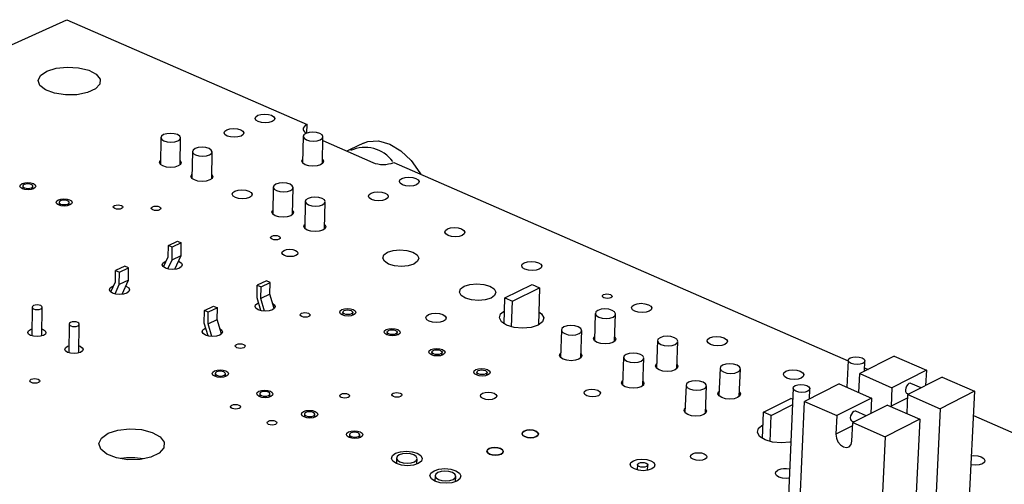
# Model space of a CAD drawing. Extents: x 66 to 205, y 69 to 140.
# Tile 12 of 13: x 146 to 185, y 122 to 140. Entities that reach past the tile are written whole.
import ezdxf

# ---------------------------------------------------------------- set-up
doc = ezdxf.new("R2010")
doc.units = 0
doc.layers.get('0').update_dxf_attribs({"linetype": 'CONTINUOUS'})

msp = doc.modelspace()

# ---------------------------------------------------------------- linework, layer by layer
at = {"color": 7, "linetype": 'CONTINUOUS'}
for p, q in [((140.504, 137.217), (147.469, 140.371)), ((147.469, 140.371), (156.987, 136.219)), ((156.98, 135.889), (156.987, 136.219)), ((151.196, 135.703), (151.179, 134.645)), ((151.961, 134.633), (151.978, 135.692)), ((156.834, 135.756), (156.811, 134.697)), ((157.592, 134.681), (157.616, 135.74)), ((157.613, 135.585), (159.587, 134.722)), ((159.221, 135.481), (158.69, 135.231)), ((152.446, 135.153), (152.427, 134.092)), ((153.21, 134.079), (153.23, 135.14)), ((158.697, 135.236), (158.56, 135.171)), ((160.416, 134.722), (178.407, 126.873)), ((145.737, 133.786), (145.736, 133.675)), ((146.128, 133.671), (146.129, 133.783)), ((155.649, 133.74), (155.627, 132.676)), ((156.414, 132.66), (156.438, 133.725)), ((147.171, 133.144), (147.17, 133.032)), ((147.563, 133.028), (147.564, 133.14)), ((156.917, 133.182), (156.893, 132.115)), ((157.682, 132.099), (157.707, 133.165)), ((151.49, 130.981), (151.497, 131.438)), ((151.497, 131.438), (151.858, 131.608)), ((151.648, 131.371), (151.497, 131.438)), ((151.639, 130.874), (151.648, 131.371)), ((152.008, 131.541), (151.648, 131.371)), ((151.858, 131.608), (152.008, 131.541)), ((152, 131.044), (152.008, 131.541)), ((151.308, 130.585), (151.49, 130.981)), ((151.639, 130.874), (152, 131.044)), ((151.747, 130.494), (152, 131.044)), ((149.769, 130.624), (149.405, 130.453)), ((149.919, 130.556), (149.769, 130.624)), ((151.363, 130.801), (151.417, 130.823)), ((151.473, 130.511), (151.639, 130.874)), ((149.399, 129.994), (149.405, 130.453)), ((149.405, 130.453), (149.556, 130.385)), ((149.548, 129.887), (149.556, 130.385)), ((149.556, 130.385), (149.919, 130.556)), ((149.912, 130.058), (149.919, 130.556)), ((149.217, 129.597), (149.399, 129.994)), ((149.274, 129.815), (149.326, 129.836)), ((149.383, 129.523), (149.548, 129.887)), ((149.912, 130.058), (149.548, 129.887)), ((149.66, 129.506), (149.912, 130.058)), ((155.004, 129.365), (155.014, 129.863)), ((155.374, 130.035), (155.014, 129.863)), ((155.014, 129.863), (155.166, 129.795)), ((155.166, 129.795), (155.527, 129.967)), ((155.527, 129.967), (155.374, 130.035)), ((155.517, 129.508), (155.527, 129.967)), ((164.822, 129.368), (165.898, 129.89)), ((165.898, 129.89), (166.194, 129.76)), ((155.157, 129.336), (155.166, 129.795)), ((155.517, 129.508), (155.157, 129.336)), ((155.687, 128.942), (155.517, 129.508)), ((165.118, 129.237), (166.194, 129.76)), ((166.194, 129.76), (166.147, 128.291)), ((152.922, 128.867), (153.286, 129.04)), ((153.286, 129.04), (153.438, 128.971)), ((155.155, 128.858), (155.004, 129.365)), ((155.033, 129.154), (155.063, 129.167)), ((155.306, 128.839), (155.157, 129.336)), ((164.79, 128.331), (164.822, 129.368)), ((164.822, 129.368), (165.118, 129.237)), ((165.086, 128.214), (165.118, 129.237)), ((146.1, 128.993), (146.088, 127.86)), ((146.488, 127.856), (146.501, 128.989)), ((152.913, 128.367), (152.922, 128.867)), ((153.075, 128.798), (152.922, 128.867)), ((153.066, 128.338), (153.075, 128.798)), ((153.438, 128.971), (153.075, 128.798)), ((153.429, 128.511), (153.438, 128.971)), ((158.396, 128.798), (158.394, 128.682)), ((158.793, 128.673), (158.796, 128.789)), ((168.398, 128.751), (168.361, 127.671)), ((169.163, 127.644), (169.201, 128.725)), ((147.566, 128.325), (147.552, 127.189)), ((147.954, 127.185), (147.968, 128.321)), ((153.066, 127.858), (152.913, 128.367)), ((153.066, 128.338), (153.429, 128.511)), ((153.216, 127.839), (153.066, 128.338)), ((153.6, 127.943), (153.429, 128.511)), ((146.031, 128.115), (146.091, 128.138)), ((152.944, 128.156), (152.973, 128.168)), ((160.157, 128.011), (160.154, 127.895)), ((160.554, 127.885), (160.557, 128.001)), ((167.053, 128.091), (167.017, 127.009)), ((167.821, 126.984), (167.858, 128.066)), ((147.495, 127.446), (147.556, 127.469)), ((170.857, 127.67), (170.816, 126.586)), ((171.622, 126.558), (171.663, 127.641)), ((161.927, 127.22), (161.924, 127.103)), ((162.326, 127.093), (162.329, 127.209)), ((169.512, 127.005), (169.473, 125.919)), ((170.28, 125.892), (170.32, 126.978)), ((178.408, 126.89), (178.36, 125.824)), ((180.234, 127.051), (178.87, 126.365)), ((179.052, 126.457), (179.071, 126.862)), ((180.234, 127.051), (181.506, 126.498)), ((153.351, 126.369), (153.349, 126.251)), ((153.752, 126.244), (153.754, 126.362)), ((163.707, 126.424), (163.704, 126.307)), ((164.107, 126.296), (164.11, 126.413)), ((173.334, 126.58), (173.291, 125.493)), ((174.099, 125.463), (174.144, 126.55)), ((178.836, 125.615), (178.87, 126.365)), ((178.87, 126.365), (180.143, 125.809)), ((179.058, 126.589), (179.196, 126.529)), ((181.506, 126.498), (180.143, 125.809)), ((181.506, 126.498), (181.476, 125.89)), ((171.99, 125.91), (171.948, 124.821)), ((178.057, 125.956), (176.683, 125.265)), ((178.057, 125.956), (179.33, 125.399)), ((182.136, 126.224), (180.773, 125.534)), ((181.298, 125.8), (180.891, 125.977)), ((182.136, 126.224), (183.416, 125.667)), ((155.112, 125.568), (155.11, 125.45)), ((155.514, 125.442), (155.516, 125.561)), ((172.758, 124.792), (172.801, 125.881)), ((176.225, 125.794), (176.041, 121.523)), ((176.872, 125.36), (176.89, 125.767)), ((180.143, 125.809), (180.108, 125.076)), ((180.724, 125.597), (180.817, 125.556)), ((180.738, 124.8), (180.773, 125.534)), ((180.773, 125.534), (182.053, 124.975)), ((183.416, 125.667), (182.053, 124.975)), ((183.416, 125.667), (183.189, 121.209)), ((175.06, 124.845), (176.134, 125.385)), ((176.206, 125.353), (176.134, 125.385)), ((176.488, 120.802), (176.683, 125.265)), ((176.683, 125.265), (177.956, 124.705)), ((179.33, 125.399), (177.956, 124.705)), ((179.33, 125.399), (179.302, 124.789)), ((156.884, 124.763), (156.881, 124.645)), ((157.286, 124.636), (157.289, 124.755)), ((175.016, 123.798), (175.06, 124.845)), ((175.366, 124.71), (175.06, 124.845)), ((175.366, 124.71), (176.196, 125.128)), ((179.961, 125.123), (178.587, 124.427)), ((179.119, 124.696), (178.712, 124.875)), ((179.961, 125.123), (181.241, 124.562)), ((180.108, 125.076), (180.107, 125.058)), ((180.737, 124.783), (180.738, 124.8)), ((182.053, 124.975), (181.832, 120.509)), ((175.322, 123.676), (175.366, 124.71)), ((177.956, 124.705), (177.923, 123.969)), ((178.543, 124.494), (178.637, 124.453)), ((178.553, 123.691), (178.587, 124.427)), ((178.587, 124.427), (179.868, 123.864)), ((181.241, 124.562), (179.868, 123.864)), ((181.241, 124.562), (181.024, 120.092)), ((183.367, 124.709), (204.697, 115.403)), ((158.665, 123.954), (158.662, 123.834)), ((159.069, 123.825), (159.072, 123.945)), ((179.868, 123.864), (179.656, 119.386)), ((160.529, 123.02), (160.523, 122.804)), ((161.338, 122.784), (161.344, 122.999)), ((170.066, 122.763), (170.058, 122.553)), ((170.466, 122.538), (170.474, 122.749)), ((162.055, 122.326), (162.048, 122.11)), ((162.866, 122.088), (162.872, 122.304))]:
    msp.add_line(p, q, dxfattribs=at)
at = {"color": 8, "linetype": 'CONTINUOUS'}
for p, q in [((180.767, 125.409), (180.108, 125.076)), ((178.581, 124.302), (177.923, 123.969))]:
    msp.add_line(p, q, dxfattribs=at)
at = {"color": 7, "linetype": 'CONTINUOUS'}
for points in [[(146.682, 138.335), (147.051, 138.45), (147.491, 138.497), (147.941, 138.469), (148.341, 138.37), (148.638, 138.214), (148.791, 138.021), (148.78, 137.817), (148.605, 137.631), (148.29, 137.486), (147.877, 137.404), (147.423, 137.394), (146.989, 137.459), (146.634, 137.59), (146.406, 137.768), (146.336, 137.97), (146.432, 138.168), (146.682, 138.335)], [(155.034, 136.588), (155.157, 136.626), (155.304, 136.639), (155.454, 136.626), (155.582, 136.588), (155.671, 136.531), (155.705, 136.464), (155.68, 136.397), (155.6, 136.34), (155.477, 136.302), (155.329, 136.289), (155.179, 136.302), (155.051, 136.34), (154.963, 136.397), (154.928, 136.464), (154.953, 136.531), (155.034, 136.588)], [(153.808, 136.018), (153.932, 136.056), (154.08, 136.069), (154.229, 136.056), (154.358, 136.018), (154.446, 135.961), (154.48, 135.894), (154.455, 135.826), (154.375, 135.769), (154.251, 135.731), (154.103, 135.718), (153.953, 135.731), (153.824, 135.769), (153.736, 135.826), (153.702, 135.894), (153.728, 135.961), (153.808, 136.018)], [(156.987, 136.219), (156.917, 136.179), (156.867, 136.133), (156.838, 136.084), (156.83, 136.032), (156.845, 135.981), (156.882, 135.932), (156.94, 135.886), (156.955, 135.877)], [(151.318, 135.573), (151.447, 135.534), (151.597, 135.521), (151.746, 135.534), (151.871, 135.573), (151.952, 135.63), (151.978, 135.698), (151.945, 135.765), (151.857, 135.823), (151.728, 135.861), (151.577, 135.874), (151.428, 135.861), (151.304, 135.823), (151.222, 135.765), (151.196, 135.698), (151.23, 135.63), (151.318, 135.573)], [(157.492, 135.873), (157.362, 135.911), (157.212, 135.924), (157.063, 135.911), (156.939, 135.873), (156.859, 135.815), (156.834, 135.748), (156.869, 135.68), (156.958, 135.623), (157.088, 135.584), (157.239, 135.571), (157.388, 135.584), (157.511, 135.623), (157.592, 135.68), (157.616, 135.748), (157.581, 135.815), (157.492, 135.873)], [(152.568, 135.021), (152.698, 134.982), (152.848, 134.969), (152.998, 134.982), (153.123, 135.021), (153.204, 135.078), (153.23, 135.146), (153.195, 135.214), (153.107, 135.272), (152.978, 135.31), (152.827, 135.324), (152.678, 135.31), (152.553, 135.272), (152.472, 135.214), (152.446, 135.146), (152.48, 135.078), (152.568, 135.021)], [(159.221, 135.481), (159.398, 135.546), (159.815, 135.574), (160.26, 135.452), (160.702, 135.188), (161.11, 134.8), (161.457, 134.314), (161.492, 134.253)], [(151.963, 134.795), (151.964, 134.795), (152.001, 134.72), (151.973, 134.645), (151.883, 134.582), (151.746, 134.54), (151.582, 134.525), (151.417, 134.54), (151.275, 134.582), (151.178, 134.645), (151.141, 134.72), (151.17, 134.795), (151.182, 134.807)], [(157.596, 134.843), (157.633, 134.77), (157.606, 134.696), (157.518, 134.632), (157.382, 134.59), (157.218, 134.575), (157.053, 134.59), (156.91, 134.632), (156.812, 134.696), (156.774, 134.77), (156.801, 134.845), (156.814, 134.859)], [(153.213, 134.243), (153.214, 134.242), (153.251, 134.167), (153.223, 134.092), (153.133, 134.029), (152.996, 133.986), (152.832, 133.971), (152.666, 133.986), (152.524, 134.029), (152.427, 134.092), (152.39, 134.167), (152.418, 134.242), (152.43, 134.255)], [(160.744, 134.092), (160.868, 134.13), (161.017, 134.144), (161.168, 134.13), (161.298, 134.092), (161.388, 134.034), (161.424, 133.966), (161.401, 133.898), (161.321, 133.84), (161.198, 133.801), (161.049, 133.787), (160.898, 133.801), (160.767, 133.84), (160.677, 133.898), (160.641, 133.966), (160.665, 134.034), (160.744, 134.092)], [(145.708, 133.885), (145.808, 133.916), (145.928, 133.927), (146.048, 133.916), (146.151, 133.885), (146.221, 133.839), (146.247, 133.784), (146.225, 133.73), (146.159, 133.683), (146.058, 133.652), (145.938, 133.642), (145.818, 133.652), (145.715, 133.683), (145.645, 133.73), (145.619, 133.784), (145.641, 133.839), (145.708, 133.885)], [(145.797, 133.721), (145.861, 133.702), (145.936, 133.695), (146.011, 133.702), (146.074, 133.721), (146.115, 133.75), (146.129, 133.784), (146.113, 133.819), (146.069, 133.848), (146.005, 133.867), (145.93, 133.874), (145.855, 133.867), (145.792, 133.848), (145.751, 133.819), (145.737, 133.784), (145.753, 133.75), (145.797, 133.721)], [(156.313, 133.86), (156.182, 133.899), (156.03, 133.912), (155.881, 133.899), (155.756, 133.86), (155.675, 133.802), (155.65, 133.733), (155.684, 133.664), (155.774, 133.606), (155.905, 133.567), (156.056, 133.553), (156.206, 133.567), (156.331, 133.606), (156.412, 133.664), (156.437, 133.733), (156.402, 133.802), (156.313, 133.86)], [(154.132, 133.587), (154.256, 133.626), (154.406, 133.64), (154.557, 133.626), (154.686, 133.587), (154.775, 133.529), (154.81, 133.461), (154.785, 133.392), (154.703, 133.334), (154.579, 133.295), (154.429, 133.282), (154.278, 133.295), (154.148, 133.334), (154.059, 133.392), (154.025, 133.461), (154.05, 133.529), (154.132, 133.587)], [(157.581, 133.301), (157.45, 133.34), (157.298, 133.354), (157.148, 133.34), (157.023, 133.301), (156.942, 133.243), (156.917, 133.174), (156.952, 133.105), (157.042, 133.046), (157.174, 133.007), (157.326, 132.993), (157.476, 133.007), (157.601, 133.046), (157.682, 133.105), (157.707, 133.174), (157.671, 133.243), (157.581, 133.301)], [(159.52, 133.511), (159.644, 133.55), (159.793, 133.564), (159.944, 133.55), (160.075, 133.511), (160.165, 133.453), (160.201, 133.385), (160.177, 133.316), (160.097, 133.258), (159.973, 133.219), (159.823, 133.206), (159.672, 133.219), (159.541, 133.258), (159.451, 133.316), (159.415, 133.385), (159.44, 133.453), (159.52, 133.511)], [(147.141, 133.243), (147.242, 133.274), (147.362, 133.285), (147.482, 133.274), (147.586, 133.243), (147.656, 133.197), (147.682, 133.142), (147.66, 133.087), (147.594, 133.04), (147.493, 133.009), (147.373, 132.998), (147.252, 133.009), (147.149, 133.04), (147.079, 133.087), (147.053, 133.142), (147.075, 133.197), (147.141, 133.243)], [(147.231, 133.078), (147.296, 133.059), (147.371, 133.052), (147.446, 133.059), (147.509, 133.078), (147.55, 133.107), (147.564, 133.142), (147.548, 133.176), (147.504, 133.205), (147.439, 133.225), (147.364, 133.231), (147.289, 133.225), (147.226, 133.205), (147.185, 133.176), (147.171, 133.142), (147.187, 133.107), (147.231, 133.078)], [(149.367, 133.018), (149.428, 133.037), (149.501, 133.044), (149.574, 133.037), (149.637, 133.018), (149.68, 132.99), (149.696, 132.956), (149.683, 132.923), (149.643, 132.895), (149.582, 132.876), (149.509, 132.869), (149.436, 132.876), (149.373, 132.895), (149.33, 132.923), (149.314, 132.956), (149.327, 132.99), (149.367, 133.018)], [(150.871, 132.967), (150.932, 132.986), (151.004, 132.993), (151.078, 132.986), (151.141, 132.967), (151.184, 132.939), (151.2, 132.906), (151.187, 132.872), (151.147, 132.844), (151.086, 132.825), (151.014, 132.818), (150.94, 132.825), (150.877, 132.844), (150.834, 132.872), (150.818, 132.906), (150.831, 132.939), (150.871, 132.967)], [(156.418, 132.825), (156.455, 132.75), (156.428, 132.675), (156.339, 132.61), (156.201, 132.568), (156.037, 132.552), (155.87, 132.568), (155.726, 132.61), (155.628, 132.675), (155.59, 132.75), (155.617, 132.826), (155.631, 132.84)], [(157.686, 132.264), (157.723, 132.19), (157.696, 132.114), (157.607, 132.049), (157.47, 132.006), (157.305, 131.991), (157.138, 132.006), (156.993, 132.049), (156.895, 132.114), (156.856, 132.19), (156.883, 132.266), (156.897, 132.28)], [(155.595, 131.807), (155.656, 131.826), (155.729, 131.833), (155.803, 131.826), (155.866, 131.807), (155.91, 131.779), (155.927, 131.745), (155.915, 131.711), (155.875, 131.683), (155.814, 131.664), (155.741, 131.657), (155.667, 131.664), (155.604, 131.683), (155.56, 131.711), (155.543, 131.745), (155.555, 131.779), (155.595, 131.807)], [(162.544, 132.09), (162.668, 132.129), (162.818, 132.143), (162.97, 132.129), (163.102, 132.09), (163.193, 132.032), (163.23, 131.962), (163.207, 131.893), (163.127, 131.835), (163.002, 131.795), (162.853, 131.781), (162.7, 131.795), (162.568, 131.835), (162.477, 131.893), (162.441, 131.962), (162.464, 132.032), (162.544, 132.09)], [(156.078, 131.244), (156.178, 131.276), (156.299, 131.287), (156.421, 131.276), (156.526, 131.244), (156.598, 131.197), (156.626, 131.142), (156.606, 131.086), (156.541, 131.039), (156.44, 131.007), (156.32, 130.996), (156.198, 131.007), (156.093, 131.039), (156.021, 131.086), (155.993, 131.142), (156.013, 131.197), (156.078, 131.244)], [(160.169, 131.167), (160.394, 131.238), (160.665, 131.263), (160.939, 131.238), (161.177, 131.167), (161.341, 131.061), (161.406, 130.936), (161.363, 130.81), (161.218, 130.703), (160.993, 130.632), (160.722, 130.607), (160.447, 130.632), (160.209, 130.703), (160.045, 130.81), (159.98, 130.936), (160.024, 131.061), (160.169, 131.167)], [(151.894, 130.814), (151.923, 130.801), (152.013, 130.742), (152.047, 130.672), (152.021, 130.603), (151.938, 130.543), (151.812, 130.504), (151.661, 130.49), (151.508, 130.504), (151.377, 130.543), (151.288, 130.603), (151.254, 130.672), (151.28, 130.742), (151.363, 130.801), (151.363, 130.801)], [(165.586, 130.755), (165.71, 130.795), (165.86, 130.808), (166.013, 130.795), (166.146, 130.755), (166.239, 130.696), (166.276, 130.626), (166.254, 130.556), (166.174, 130.497), (166.05, 130.457), (165.899, 130.443), (165.746, 130.457), (165.613, 130.497), (165.521, 130.556), (165.483, 130.626), (165.506, 130.696), (165.586, 130.755)], [(149.806, 129.828), (149.837, 129.815), (149.926, 129.756), (149.959, 129.685), (149.933, 129.615), (149.849, 129.555), (149.722, 129.515), (149.57, 129.501), (149.417, 129.515), (149.286, 129.555), (149.197, 129.615), (149.164, 129.685), (149.191, 129.756), (149.274, 129.815), (149.274, 129.815)], [(163.21, 129.823), (163.435, 129.895), (163.706, 129.92), (163.983, 129.895), (164.222, 129.823), (164.388, 129.716), (164.455, 129.589), (164.413, 129.462), (164.269, 129.355), (164.043, 129.283), (163.771, 129.258), (163.495, 129.283), (163.255, 129.355), (163.089, 129.462), (163.022, 129.589), (163.065, 129.716), (163.21, 129.823)], [(168.725, 129.492), (168.786, 129.511), (168.859, 129.518), (168.934, 129.511), (168.999, 129.492), (169.044, 129.463), (169.063, 129.429), (169.052, 129.394), (169.014, 129.365), (168.953, 129.346), (168.88, 129.339), (168.805, 129.346), (168.74, 129.365), (168.695, 129.394), (168.676, 129.429), (168.687, 129.463), (168.725, 129.492)], [(146.161, 128.926), (146.227, 128.905), (146.304, 128.898), (146.38, 128.905), (146.444, 128.926), (146.487, 128.956), (146.501, 128.991), (146.484, 129.027), (146.44, 129.057), (146.374, 129.077), (146.297, 129.084), (146.221, 129.077), (146.156, 129.057), (146.114, 129.027), (146.1, 128.991), (146.117, 128.956), (146.161, 128.926)], [(155.628, 129.138), (155.687, 129.094), (155.722, 129.023), (155.697, 128.953), (155.615, 128.893), (155.488, 128.853), (155.336, 128.839), (155.182, 128.853), (155.05, 128.893), (154.96, 128.953), (154.925, 129.023), (154.95, 129.094), (155.033, 129.154), (155.033, 129.154)], [(169.934, 129.094), (170.058, 129.134), (170.209, 129.148), (170.363, 129.134), (170.497, 129.094), (170.591, 129.034), (170.63, 128.963), (170.608, 128.893), (170.529, 128.833), (170.405, 128.793), (170.254, 128.778), (170.099, 128.793), (169.965, 128.833), (169.871, 128.893), (169.832, 128.963), (169.854, 129.034), (169.934, 129.094)], [(156.769, 128.752), (156.83, 128.772), (156.904, 128.779), (156.979, 128.772), (157.043, 128.752), (157.087, 128.723), (157.105, 128.689), (157.092, 128.654), (157.052, 128.625), (156.991, 128.606), (156.917, 128.599), (156.842, 128.606), (156.778, 128.625), (156.734, 128.654), (156.716, 128.689), (156.729, 128.723), (156.769, 128.752)], [(158.362, 128.898), (158.463, 128.93), (158.584, 128.941), (158.707, 128.93), (158.813, 128.898), (158.886, 128.85), (158.915, 128.793), (158.896, 128.737), (158.83, 128.689), (158.729, 128.657), (158.608, 128.645), (158.485, 128.657), (158.379, 128.689), (158.306, 128.737), (158.277, 128.793), (158.297, 128.85), (158.362, 128.898)], [(158.45, 128.859), (158.513, 128.879), (158.589, 128.886), (158.666, 128.879), (158.732, 128.859), (158.778, 128.829), (158.796, 128.793), (158.783, 128.758), (158.742, 128.728), (158.679, 128.708), (158.603, 128.701), (158.527, 128.708), (158.46, 128.728), (158.414, 128.758), (158.396, 128.793), (158.409, 128.829), (158.45, 128.859)], [(161.794, 128.702), (161.919, 128.742), (162.071, 128.756), (162.225, 128.742), (162.358, 128.702), (162.45, 128.642), (162.487, 128.571), (162.464, 128.5), (162.383, 128.44), (162.257, 128.399), (162.105, 128.385), (161.951, 128.399), (161.817, 128.44), (161.725, 128.5), (161.689, 128.571), (161.712, 128.642), (161.794, 128.702)], [(166.164, 128.81), (166.272, 128.727), (166.356, 128.571), (166.306, 128.415), (166.129, 128.282), (165.853, 128.194), (165.52, 128.163), (165.18, 128.194), (164.885, 128.282), (164.681, 128.415), (164.599, 128.571), (164.65, 128.727), (164.806, 128.848)], [(169.068, 128.869), (168.933, 128.91), (168.778, 128.924), (168.626, 128.91), (168.501, 128.869), (168.421, 128.809), (168.399, 128.738), (168.437, 128.667), (168.531, 128.606), (168.666, 128.566), (168.821, 128.552), (168.973, 128.566), (169.099, 128.606), (169.179, 128.667), (169.201, 128.738), (169.162, 128.809), (169.068, 128.869)], [(147.628, 128.257), (147.694, 128.237), (147.771, 128.23), (147.848, 128.237), (147.912, 128.257), (147.954, 128.287), (147.968, 128.323), (147.951, 128.359), (147.906, 128.389), (147.841, 128.409), (147.763, 128.416), (147.687, 128.409), (147.623, 128.389), (147.58, 128.359), (147.566, 128.323), (147.583, 128.287), (147.628, 128.257)], [(167.185, 127.947), (167.32, 127.906), (167.476, 127.892), (167.628, 127.906), (167.754, 127.947), (167.834, 128.007), (167.857, 128.079), (167.818, 128.15), (167.724, 128.211), (167.59, 128.251), (167.434, 128.266), (167.282, 128.251), (167.156, 128.211), (167.076, 128.15), (167.053, 128.079), (167.091, 128.007), (167.185, 127.947)], [(146.491, 128.134), (146.54, 128.115), (146.62, 128.061), (146.65, 127.997), (146.625, 127.933), (146.549, 127.878), (146.433, 127.842), (146.295, 127.829), (146.157, 127.842), (146.039, 127.878), (145.959, 127.933), (145.929, 127.997), (145.954, 128.061), (146.031, 128.115), (146.031, 128.115)], [(153.541, 128.141), (153.601, 128.096), (153.636, 128.025), (153.609, 127.953), (153.526, 127.893), (153.399, 127.853), (153.247, 127.838), (153.093, 127.853), (152.96, 127.893), (152.87, 127.953), (152.835, 128.025), (152.861, 128.096), (152.944, 128.156), (152.944, 128.156)], [(160.122, 128.111), (160.223, 128.144), (160.344, 128.155), (160.468, 128.144), (160.574, 128.111), (160.648, 128.063), (160.677, 128.006), (160.658, 127.949), (160.593, 127.901), (160.492, 127.869), (160.37, 127.857), (160.246, 127.869), (160.14, 127.901), (160.066, 127.949), (160.037, 128.006), (160.056, 128.063), (160.122, 128.111)], [(160.21, 128.072), (160.273, 128.092), (160.349, 128.099), (160.426, 128.092), (160.493, 128.072), (160.539, 128.042), (160.557, 128.006), (160.545, 127.971), (160.504, 127.94), (160.441, 127.92), (160.365, 127.913), (160.288, 127.92), (160.221, 127.94), (160.175, 127.971), (160.157, 128.006), (160.169, 128.042), (160.21, 128.072)], [(154.198, 127.519), (154.26, 127.538), (154.334, 127.545), (154.409, 127.538), (154.474, 127.519), (154.518, 127.489), (154.535, 127.454), (154.522, 127.42), (154.482, 127.39), (154.42, 127.371), (154.346, 127.364), (154.271, 127.371), (154.206, 127.39), (154.162, 127.42), (154.145, 127.454), (154.158, 127.489), (154.198, 127.519)], [(169.169, 127.815), (169.205, 127.743), (169.181, 127.664), (169.093, 127.598), (168.955, 127.553), (168.789, 127.538), (168.618, 127.553), (168.47, 127.598), (168.367, 127.664), (168.324, 127.743), (168.349, 127.821), (168.367, 127.841)], [(171.528, 127.788), (171.392, 127.829), (171.236, 127.843), (171.084, 127.829), (170.959, 127.788), (170.879, 127.727), (170.857, 127.656), (170.897, 127.584), (170.991, 127.523), (171.127, 127.482), (171.283, 127.468), (171.436, 127.482), (171.561, 127.523), (171.641, 127.584), (171.662, 127.656), (171.623, 127.727), (171.528, 127.788)], [(172.924, 127.782), (173.048, 127.823), (173.2, 127.837), (173.355, 127.823), (173.49, 127.782), (173.585, 127.722), (173.625, 127.651), (173.604, 127.579), (173.525, 127.519), (173.401, 127.478), (173.249, 127.464), (173.094, 127.478), (172.958, 127.519), (172.863, 127.579), (172.824, 127.651), (172.845, 127.722), (172.924, 127.782)], [(147.957, 127.464), (148.005, 127.446), (148.086, 127.391), (148.116, 127.327), (148.091, 127.263), (148.015, 127.208), (147.899, 127.171), (147.762, 127.159), (147.623, 127.171), (147.504, 127.208), (147.424, 127.263), (147.394, 127.327), (147.419, 127.391), (147.495, 127.446), (147.495, 127.446)], [(161.891, 127.32), (161.992, 127.353), (162.114, 127.364), (162.238, 127.353), (162.345, 127.32), (162.419, 127.272), (162.449, 127.215), (162.43, 127.157), (162.365, 127.109), (162.264, 127.076), (162.142, 127.065), (162.018, 127.076), (161.911, 127.109), (161.837, 127.157), (161.807, 127.215), (161.826, 127.272), (161.891, 127.32)], [(161.98, 127.281), (162.043, 127.301), (162.119, 127.308), (162.197, 127.301), (162.264, 127.281), (162.31, 127.25), (162.329, 127.215), (162.317, 127.179), (162.276, 127.148), (162.213, 127.128), (162.137, 127.121), (162.059, 127.128), (161.992, 127.148), (161.946, 127.179), (161.927, 127.215), (161.939, 127.25), (161.98, 127.281)], [(167.826, 127.155), (167.863, 127.082), (167.838, 127.003), (167.75, 126.937), (167.612, 126.892), (167.444, 126.876), (167.273, 126.892), (167.125, 126.937), (167.022, 127.003), (166.98, 127.082), (167.005, 127.161), (167.022, 127.18)], [(169.646, 126.858), (169.782, 126.818), (169.938, 126.803), (170.091, 126.818), (170.217, 126.858), (170.297, 126.919), (170.319, 126.992), (170.28, 127.064), (170.185, 127.125), (170.049, 127.165), (169.893, 127.18), (169.741, 127.165), (169.615, 127.125), (169.534, 127.064), (169.512, 126.992), (169.551, 126.919), (169.646, 126.858)], [(171.628, 126.729), (171.664, 126.658), (171.641, 126.579), (171.553, 126.512), (171.415, 126.467), (171.248, 126.451), (171.076, 126.467), (170.927, 126.512), (170.823, 126.579), (170.78, 126.658), (170.804, 126.737), (170.823, 126.758)], [(174.007, 126.698), (173.87, 126.739), (173.714, 126.754), (173.561, 126.739), (173.436, 126.698), (173.356, 126.637), (173.335, 126.565), (173.375, 126.493), (173.471, 126.431), (173.607, 126.39), (173.764, 126.376), (173.917, 126.39), (174.043, 126.431), (174.122, 126.493), (174.143, 126.565), (174.103, 126.637), (174.007, 126.698)], [(178.489, 126.985), (178.592, 127.019), (178.716, 127.03), (178.844, 127.019), (178.957, 126.985), (179.036, 126.935), (179.07, 126.876), (179.054, 126.817), (178.99, 126.767), (178.888, 126.734), (178.763, 126.722), (178.634, 126.734), (178.522, 126.767), (178.443, 126.817), (178.409, 126.876), (178.425, 126.935), (178.489, 126.985)], [(153.318, 126.472), (153.421, 126.504), (153.543, 126.516), (153.667, 126.504), (153.774, 126.472), (153.846, 126.423), (153.874, 126.365), (153.854, 126.308), (153.787, 126.259), (153.684, 126.226), (153.562, 126.215), (153.438, 126.226), (153.331, 126.259), (153.258, 126.308), (153.23, 126.365), (153.251, 126.423), (153.318, 126.472)], [(153.406, 126.432), (153.364, 126.401), (153.351, 126.365), (153.369, 126.329), (153.414, 126.299), (153.481, 126.278), (153.558, 126.271), (153.635, 126.278), (153.699, 126.299), (153.741, 126.329), (153.754, 126.365), (153.736, 126.401), (153.691, 126.432), (153.624, 126.452), (153.547, 126.459), (153.47, 126.452), (153.406, 126.432)], [(163.671, 126.525), (163.772, 126.558), (163.894, 126.569), (164.018, 126.558), (164.126, 126.525), (164.201, 126.476), (164.231, 126.419), (164.212, 126.361), (164.147, 126.312), (164.046, 126.279), (163.924, 126.268), (163.799, 126.279), (163.692, 126.312), (163.617, 126.361), (163.587, 126.419), (163.606, 126.476), (163.671, 126.525)], [(163.76, 126.485), (163.823, 126.506), (163.9, 126.513), (163.977, 126.506), (164.045, 126.485), (164.091, 126.455), (164.11, 126.419), (164.098, 126.383), (164.058, 126.352), (163.994, 126.332), (163.918, 126.325), (163.84, 126.332), (163.773, 126.352), (163.726, 126.383), (163.708, 126.419), (163.719, 126.455), (163.76, 126.485)], [(175.942, 126.459), (176.067, 126.499), (176.219, 126.514), (176.375, 126.499), (176.511, 126.459), (176.607, 126.398), (176.648, 126.325), (176.628, 126.253), (176.549, 126.192), (176.424, 126.151), (176.272, 126.137), (176.116, 126.151), (175.98, 126.192), (175.884, 126.253), (175.843, 126.325), (175.864, 126.398), (175.942, 126.459)], [(146.066, 126.141), (146.129, 126.161), (146.204, 126.168), (146.279, 126.161), (146.343, 126.141), (146.387, 126.111), (146.403, 126.076), (146.389, 126.041), (146.348, 126.011), (146.285, 125.992), (146.21, 125.985), (146.135, 125.992), (146.071, 126.011), (146.027, 126.041), (146.011, 126.076), (146.025, 126.111), (146.066, 126.141)], [(170.286, 126.065), (170.323, 125.992), (170.299, 125.913), (170.211, 125.845), (170.072, 125.8), (169.904, 125.785), (169.732, 125.8), (169.583, 125.845), (169.479, 125.913), (169.436, 125.992), (169.46, 126.072), (169.479, 126.092)], [(172.126, 125.762), (172.263, 125.72), (172.42, 125.706), (172.573, 125.72), (172.699, 125.762), (172.779, 125.823), (172.801, 125.896), (172.76, 125.968), (172.665, 126.03), (172.528, 126.071), (172.371, 126.085), (172.218, 126.071), (172.092, 126.03), (172.012, 125.968), (171.99, 125.896), (172.03, 125.823), (172.126, 125.762)], [(176.308, 125.891), (176.41, 125.925), (176.536, 125.936), (176.664, 125.925), (176.777, 125.891), (176.856, 125.841), (176.89, 125.781), (176.873, 125.722), (176.808, 125.671), (176.705, 125.637), (176.58, 125.625), (176.451, 125.637), (176.339, 125.671), (176.26, 125.722), (176.226, 125.781), (176.243, 125.841), (176.308, 125.891)], [(180.816, 125.971), (180.764, 125.93), (180.718, 125.868), (180.685, 125.794), (180.672, 125.719), (180.679, 125.654), (180.705, 125.609), (180.724, 125.597)], [(180.891, 125.977), (180.868, 125.983), (180.816, 125.971)], [(155.079, 125.672), (155.181, 125.704), (155.304, 125.716), (155.429, 125.704), (155.535, 125.672), (155.609, 125.623), (155.637, 125.565), (155.617, 125.507), (155.55, 125.457), (155.448, 125.425), (155.325, 125.413), (155.2, 125.425), (155.093, 125.457), (155.02, 125.507), (154.991, 125.565), (155.012, 125.623), (155.079, 125.672)], [(155.167, 125.631), (155.126, 125.601), (155.113, 125.565), (155.13, 125.528), (155.176, 125.498), (155.243, 125.477), (155.321, 125.47), (155.398, 125.477), (155.462, 125.498), (155.503, 125.528), (155.516, 125.565), (155.498, 125.601), (155.453, 125.631), (155.386, 125.652), (155.308, 125.659), (155.231, 125.652), (155.167, 125.631)], [(158.331, 125.553), (158.393, 125.573), (158.468, 125.58), (158.543, 125.573), (158.609, 125.553), (158.654, 125.523), (158.671, 125.488), (158.659, 125.453), (158.619, 125.423), (158.557, 125.403), (158.482, 125.396), (158.407, 125.403), (158.341, 125.423), (158.296, 125.453), (158.279, 125.488), (158.291, 125.523), (158.331, 125.553)], [(160.398, 125.589), (160.46, 125.609), (160.534, 125.616), (160.61, 125.609), (160.675, 125.589), (160.72, 125.56), (160.738, 125.524), (160.726, 125.489), (160.686, 125.459), (160.624, 125.439), (160.55, 125.432), (160.474, 125.439), (160.409, 125.459), (160.364, 125.489), (160.346, 125.524), (160.358, 125.56), (160.398, 125.589)], [(163.933, 125.591), (164.034, 125.624), (164.157, 125.636), (164.282, 125.624), (164.39, 125.591), (164.464, 125.542), (164.495, 125.484), (164.476, 125.426), (164.411, 125.377), (164.309, 125.344), (164.187, 125.333), (164.062, 125.344), (163.954, 125.377), (163.879, 125.426), (163.849, 125.484), (163.868, 125.542), (163.933, 125.591)], [(168.037, 125.706), (168.138, 125.739), (168.26, 125.751), (168.385, 125.739), (168.494, 125.706), (168.569, 125.657), (168.601, 125.599), (168.583, 125.541), (168.518, 125.492), (168.417, 125.459), (168.295, 125.448), (168.17, 125.459), (168.061, 125.492), (167.986, 125.541), (167.955, 125.599), (167.973, 125.657), (168.037, 125.706)], [(174.106, 125.636), (174.142, 125.565), (174.119, 125.485), (174.032, 125.417), (173.894, 125.372), (173.726, 125.356), (173.554, 125.372), (173.404, 125.417), (173.299, 125.485), (173.254, 125.565), (173.278, 125.644), (173.297, 125.666)], [(154.012, 125.119), (154.075, 125.139), (154.149, 125.146), (154.225, 125.139), (154.29, 125.119), (154.334, 125.089), (154.352, 125.053), (154.339, 125.018), (154.298, 124.988), (154.236, 124.968), (154.161, 124.961), (154.085, 124.968), (154.02, 124.988), (153.976, 125.018), (153.959, 125.053), (153.971, 125.089), (154.012, 125.119)], [(156.85, 124.867), (156.952, 124.9), (157.075, 124.911), (157.2, 124.9), (157.307, 124.867), (157.381, 124.817), (157.41, 124.759), (157.39, 124.701), (157.323, 124.651), (157.221, 124.618), (157.098, 124.607), (156.973, 124.618), (156.865, 124.651), (156.791, 124.701), (156.763, 124.759), (156.783, 124.817), (156.85, 124.867)], [(156.938, 124.827), (156.897, 124.796), (156.884, 124.759), (156.902, 124.723), (156.948, 124.692), (157.015, 124.671), (157.093, 124.664), (157.17, 124.671), (157.235, 124.692), (157.276, 124.723), (157.289, 124.759), (157.271, 124.796), (157.225, 124.827), (157.157, 124.847), (157.079, 124.854), (157.003, 124.847), (156.938, 124.827)], [(172.765, 124.966), (172.801, 124.894), (172.778, 124.814), (172.69, 124.746), (172.551, 124.7), (172.383, 124.684), (172.21, 124.7), (172.06, 124.746), (171.955, 124.814), (171.911, 124.894), (171.935, 124.974), (171.954, 124.995)], [(178.636, 124.868), (178.583, 124.828), (178.536, 124.766), (178.504, 124.691), (178.49, 124.615), (178.498, 124.55), (178.525, 124.506), (178.543, 124.494)], [(178.712, 124.875), (178.687, 124.881), (178.636, 124.868)], [(155.453, 124.488), (155.516, 124.508), (155.591, 124.515), (155.667, 124.508), (155.732, 124.488), (155.777, 124.458), (155.794, 124.423), (155.782, 124.387), (155.741, 124.357), (155.678, 124.337), (155.604, 124.33), (155.528, 124.337), (155.462, 124.357), (155.418, 124.387), (155.4, 124.423), (155.413, 124.458), (155.453, 124.488)], [(149.105, 124.003), (149.493, 124.131), (149.955, 124.182), (150.429, 124.151), (150.851, 124.042), (151.166, 123.868), (151.329, 123.655), (151.319, 123.429), (151.136, 123.222), (150.806, 123.062), (150.372, 122.971), (149.894, 122.96), (149.437, 123.032), (149.062, 123.177), (148.82, 123.374), (148.744, 123.598), (148.844, 123.818), (149.105, 124.003)], [(158.63, 124.058), (158.733, 124.091), (158.856, 124.102), (158.982, 124.091), (159.089, 124.058), (159.164, 124.008), (159.193, 123.949), (159.173, 123.891), (159.107, 123.841), (159.004, 123.808), (158.881, 123.796), (158.755, 123.808), (158.647, 123.841), (158.573, 123.891), (158.544, 123.949), (158.564, 124.008), (158.63, 124.058)], [(158.72, 124.017), (158.678, 123.986), (158.666, 123.949), (158.684, 123.913), (158.73, 123.882), (158.798, 123.861), (158.876, 123.854), (158.953, 123.861), (159.017, 123.882), (159.059, 123.913), (159.072, 123.949), (159.053, 123.986), (159.007, 124.017), (158.939, 124.038), (158.861, 124.045), (158.784, 124.038), (158.72, 124.017)], [(166.039, 124.09), (165.931, 124.123), (165.805, 124.135), (165.682, 124.123), (165.58, 124.09), (165.515, 124.04), (165.496, 123.982), (165.527, 123.923), (165.603, 123.873), (165.711, 123.84), (165.837, 123.829), (165.96, 123.84), (166.062, 123.873), (166.127, 123.923), (166.146, 123.982), (166.115, 124.04), (166.039, 124.09)], [(165.58, 124.09), (165.682, 124.123), (165.805, 124.135), (165.931, 124.123), (166.039, 124.09), (166.115, 124.04), (166.146, 123.982), (166.127, 123.923), (166.062, 123.873), (165.96, 123.84), (165.837, 123.829), (165.711, 123.84), (165.603, 123.873), (165.527, 123.923), (165.496, 123.982), (165.515, 124.04), (165.58, 124.09)], [(176.133, 123.661), (176.103, 123.655), (175.766, 123.623), (175.419, 123.655), (175.117, 123.746), (174.904, 123.883), (174.814, 124.044), (174.861, 124.205), (175.036, 124.341)], [(177.923, 123.969), (177.941, 123.818), (178.004, 123.669), (178.102, 123.544), (178.221, 123.463), (178.343, 123.438), (178.449, 123.472), (178.523, 123.561), (178.553, 123.691)], [(160.487, 123.214), (160.68, 123.276), (160.911, 123.298), (161.147, 123.276), (161.351, 123.214), (161.491, 123.12), (161.547, 123.009), (161.511, 122.899), (161.386, 122.805), (161.194, 122.742), (160.961, 122.72), (160.726, 122.742), (160.522, 122.805), (160.381, 122.899), (160.325, 123.009), (160.363, 123.12), (160.487, 123.214)], [(160.66, 122.873), (160.796, 122.831), (160.953, 122.817), (161.108, 122.831), (161.236, 122.873), (161.319, 122.936), (161.344, 123.009), (161.306, 123.083), (161.213, 123.146), (161.077, 123.187), (160.92, 123.202), (160.765, 123.187), (160.637, 123.146), (160.554, 123.083), (160.529, 123.009), (160.566, 122.936), (160.66, 122.873)], [(164.211, 123.184), (164.32, 123.15), (164.446, 123.139), (164.57, 123.15), (164.672, 123.184), (164.738, 123.234), (164.756, 123.293), (164.726, 123.351), (164.65, 123.401), (164.541, 123.435), (164.416, 123.446), (164.292, 123.435), (164.19, 123.401), (164.124, 123.351), (164.105, 123.293), (164.136, 123.234), (164.211, 123.184)], [(164.19, 123.401), (164.292, 123.435), (164.416, 123.446), (164.541, 123.435), (164.65, 123.401), (164.726, 123.351), (164.756, 123.293), (164.738, 123.234), (164.672, 123.184), (164.57, 123.15), (164.446, 123.139), (164.32, 123.15), (164.211, 123.184), (164.136, 123.234), (164.105, 123.293), (164.124, 123.351), (164.19, 123.401)], [(172.248, 123.191), (172.35, 123.225), (172.473, 123.237), (172.599, 123.225), (172.709, 123.191), (172.786, 123.141), (172.818, 123.083), (172.801, 123.024), (172.737, 122.974), (172.635, 122.94), (172.512, 122.928), (172.386, 122.94), (172.276, 122.974), (172.199, 123.024), (172.167, 123.083), (172.184, 123.141), (172.248, 123.191)], [(169.905, 122.919), (170.057, 122.97), (170.242, 122.987), (170.432, 122.97), (170.596, 122.919), (170.711, 122.844), (170.759, 122.756), (170.733, 122.667), (170.636, 122.592), (170.483, 122.542), (170.298, 122.524), (170.108, 122.542), (169.943, 122.592), (169.828, 122.667), (169.781, 122.756), (169.808, 122.844), (169.905, 122.919)], [(170.118, 122.824), (170.181, 122.845), (170.259, 122.852), (170.337, 122.845), (170.406, 122.824), (170.454, 122.793), (170.474, 122.756), (170.463, 122.719), (170.422, 122.687), (170.359, 122.667), (170.281, 122.659), (170.203, 122.667), (170.134, 122.687), (170.086, 122.719), (170.066, 122.756), (170.077, 122.793), (170.118, 122.824)], [(183.286, 123.118), (183.378, 123.123), (183.537, 123.108), (183.676, 123.067), (183.774, 123.004), (183.818, 122.93), (183.799, 122.857), (183.721, 122.794), (183.595, 122.752), (183.442, 122.737), (183.283, 122.752), (183.268, 122.755)], [(162.012, 122.521), (162.204, 122.584), (162.437, 122.606), (162.673, 122.584), (162.877, 122.521), (163.019, 122.427), (163.076, 122.316), (163.039, 122.204), (162.915, 122.11), (162.722, 122.047), (162.49, 122.025), (162.253, 122.047), (162.049, 122.11), (161.907, 122.204), (161.851, 122.316), (161.887, 122.427), (162.012, 122.521)], [(162.187, 122.179), (162.323, 122.137), (162.481, 122.122), (162.636, 122.137), (162.765, 122.179), (162.847, 122.241), (162.872, 122.316), (162.834, 122.39), (162.739, 122.452), (162.603, 122.494), (162.445, 122.509), (162.291, 122.494), (162.162, 122.452), (162.079, 122.39), (162.055, 122.316), (162.093, 122.241), (162.187, 122.179)], [(176.071, 122.225), (175.96, 122.218), (175.802, 122.232), (175.664, 122.274), (175.567, 122.337), (175.525, 122.411), (175.546, 122.485), (175.626, 122.548)]]:
    msp.add_lwpolyline(points, dxfattribs=at)
at = {"color": 8, "linetype": 'CONTINUOUS'}
msp.add_arc((159.276, 133.937), 1.38, 36.536, 114.2205, dxfattribs=at)
at = {"color": 7, "linetype": 'CONTINUOUS'}
for centre, radius, start, end in [((160.002, 135.759), 1.117, 248.2137, 291.7865), ((149.999, 120.384), 2.655, 79.1769, 98.2275), ((175.914, 121.852), 0.754, 76.7856, 112.4994)]:
    msp.add_arc(centre, radius, start, end, dxfattribs=at)

doc.saveas('drawing.dxf')
